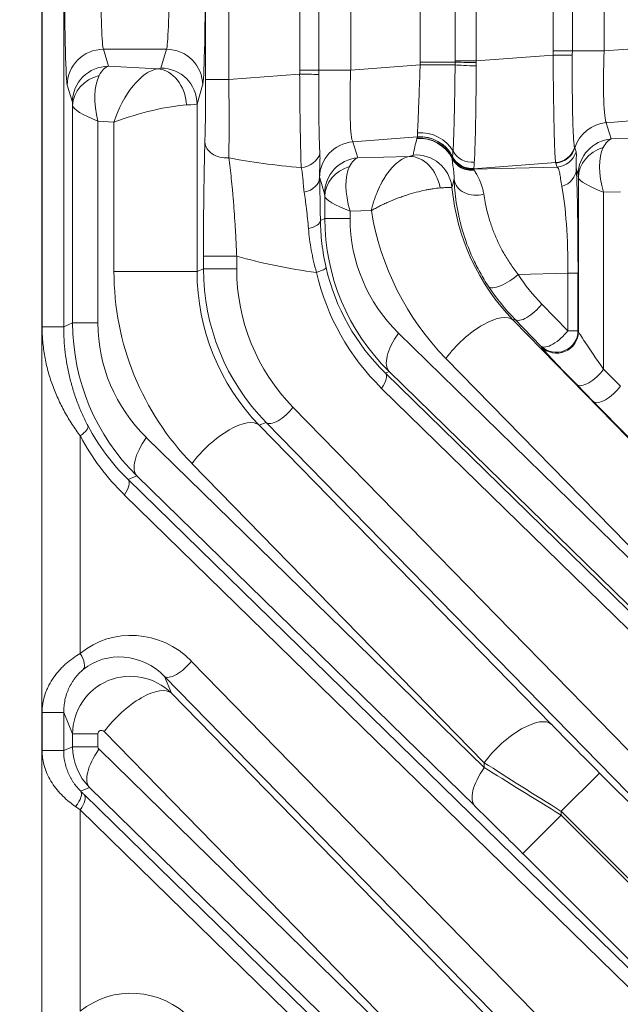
# Model space of a CAD drawing. Header units: millimetres. Extents: x 4 to 836, y 5 to 589.
# Tile 104 of 153: x 744.51 to 752.82, y 265.51 to 279.13. Entities that reach past the tile are written whole.
import ezdxf

# ---------------------------------------------------------------- set-up
doc = ezdxf.new("R2010")
doc.units = ezdxf.units.MM
doc.layers.add('1', color=7, linetype='Continuous', true_color=0xffffff)
doc.styles.add('ideas_simplex', font='simplex.shx')
doc.dimstyles.get("Standard").update_dxf_attribs({"dimtxt": 0.18, "dimasz": 0.18, "dimexe": 0.18, "dimexo": 0.0625, "dimgap": 0.09, "dimtad": 0, "dimtih": 1, "dimtoh": 1, "dimdec": 4, "dimzin": 0, "dimdsep": 46, "dimtxsty": 'Standard', "dimcen": 0.09, "dimadec": 0, "dimazin": 0, "dimtfac": 1, "dimtdec": 4, "dimtofl": 0, "dimtmove": 0, "dimatfit": 3, "dimfxl": 1, "dimtolj": 1, "dimtzin": 0, "dimarcsym": 0})

# ---------------------------------------------------------------- blocks, each defined once
blk = doc.blocks.new('_U3')
at = {"layer": '1', "color": 152, "lineweight": 13}
for p, q in [((707.442812, 308.75902), (787.573916, 308.75902)), ((726.830256, 256.097779), (787.573916, 256.097779))]:
    blk.add_line(p, q, dxfattribs=at)
at = {"layer": '1', "color": 27, "lineweight": 13}
blk.add_line((785.573916, 256.097779), (785.573916, 308.75902), dxfattribs=at)
at = {"layer": '1', "color": 87, "lineweight": 25}
for p, q in [((784.073916, 289.5309), (778.448916, 289.5309)), ((778.448916, 289.5309), (778.448916, 288.0309)), ((784.073916, 288.0309), (784.073916, 289.5309)), ((778.448916, 276.8259), (778.448916, 275.3259)), ((784.073916, 275.3259), (784.073916, 276.8259)), ((778.448916, 275.3259), (784.073916, 275.3259))]:
    blk.add_line(p, q, dxfattribs=at)
at = {"layer": '1', "color": 27, "lineweight": 18}
for points in [[(785.573916, 308.75902), (786.102897, 305.759022), (785.044935, 305.759018)], [(785.573916, 256.097779), (785.044935, 259.097777), (786.102897, 259.097781)]]:
    blk.add_solid(points, dxfattribs=at)
at = {"layer": '1', "color": 87, "linetype": 'Continuous', "lineweight": 25, "char_height": 3, "attachment_point": 7, "rotation": 90, "line_spacing_factor": 1.204819, "style": 'ideas_simplex'}
for s, insert in [('\\W1.2097;52,7', (776.607916, 276.7734)), ('\\W1.2097;2.07', (783.920416, 276.7734))]:
    blk.add_mtext(s, dxfattribs=dict(at, insert=insert))
blk = doc.blocks.new('_U7')
at = {"layer": '1', "color": 152, "lineweight": 13}
for p, q in [((727.832774, 357.09793), (811.109585, 357.09793)), ((708.853977, 241.643112), (811.109585, 241.643112))]:
    blk.add_line(p, q, dxfattribs=at)
at = {"layer": '1', "color": 27, "lineweight": 13}
blk.add_line((809.109585, 241.643112), (809.109585, 357.09793), dxfattribs=at)
at = {"layer": '1', "color": 87, "lineweight": 25}
for p, q in [((807.609585, 306.473021), (801.984585, 306.473021)), ((801.984585, 306.473021), (801.984585, 304.973021)), ((807.609585, 304.973021), (807.609585, 306.473021)), ((801.984585, 293.768021), (801.984585, 292.268021)), ((807.609585, 292.268021), (807.609585, 293.768021)), ((801.984585, 292.268021), (807.609585, 292.268021))]:
    blk.add_line(p, q, dxfattribs=at)
at = {"layer": '1', "color": 27, "lineweight": 18}
for points in [[(809.109585, 357.09793), (809.638566, 354.097932), (808.580604, 354.097928)], [(809.109585, 241.643112), (808.580604, 244.64311), (809.638566, 244.643114)]]:
    blk.add_solid(points, dxfattribs=at)
at = {"layer": '1', "color": 87, "linetype": 'Continuous', "lineweight": 25, "char_height": 3, "attachment_point": 7, "rotation": 90, "line_spacing_factor": 1.204819, "style": 'ideas_simplex'}
for s, insert in [('\\W1.1692;115,5', (800.143585, 292.230521)), ('\\W1.2097;4.55', (807.456085, 293.715521))]:
    blk.add_mtext(s, dxfattribs=dict(at, insert=insert))

msp = doc.modelspace()

# ---------------------------------------------------------------- linework, layer by layer
at = {"layer": '1', "color": 143, "linetype": 'Continuous', "lineweight": 13}
for p, q in [((744.815, 257.874), (744.815, 355.321)), ((744.819, 274.881), (744.819, 338.314)), ((745.118, 338.314), (745.118, 274.881)), ((747.081, 278.3), (747.081, 285.896)), ((747.402, 285.896), (747.402, 278.3)), ((748.383, 278.43), (748.383, 285.766)), ((748.647, 285.766), (748.647, 278.43)), ((749.088, 285.766), (749.088, 278.43)), ((750.049, 278.54), (750.049, 285.655)), ((750.533, 278.558), (750.533, 285.637)), ((750.824, 285.637), (750.824, 278.558)), ((751.889, 278.695), (751.889, 285.501)), ((752.154, 285.501), (752.154, 278.695)), ((752.594, 285.501), (752.594, 278.695)), ((745.667, 278.718), (745.738, 278.483)), ((746.541, 278.718), (745.667, 278.718)), ((746.463, 278.458), (746.541, 278.718)), ((750.824, 278.558), (751.889, 278.639)), ((751.889, 278.695), (752.154, 278.695)), ((752.594, 278.695), (752.154, 278.695)), ((752.594, 278.695), (753.543, 278.766)), ((749.088, 278.43), (750.049, 278.503)), ((750.049, 278.54), (750.533, 278.54)), ((750.533, 278.558), (750.824, 278.558)), ((745.738, 278.483), (746.414, 278.446)), ((747.402, 278.3), (748.382, 278.374)), ((748.383, 278.43), (748.647, 278.43)), ((748.647, 278.43), (749.088, 278.43)), ((747.402, 278.3), (747.081, 278.3)), ((745.238, 277.985), (745.168, 278.22)), ((747.04, 278.22), (746.963, 277.96)), ((746.963, 277.96), (746.963, 275.645)), ((745.242, 274.933), (745.242, 277.94)), ((745.592, 277.722), (745.592, 274.933)), ((745.813, 277.71), (745.592, 277.722)), ((745.813, 275.645), (745.813, 277.71)), ((753.503, 277.77), (752.624, 277.703)), ((752.624, 277.703), (752.693, 277.479)), ((750.01, 277.506), (749.118, 277.439)), ((749.118, 277.439), (749.185, 277.218)), ((752.693, 277.479), (753.371, 277.497)), ((752.188, 277.354), (752.205, 277.298)), ((749.185, 277.218), (749.897, 277.236)), ((751.924, 277.151), (750.789, 277.065)), ((751.943, 277.089), (751.926, 277.145)), ((750.787, 277.058), (751.943, 277.089)), ((752.234, 276.982), (752.209, 277.063)), ((748.726, 276.721), (748.659, 276.942)), ((752.237, 274.814), (752.237, 276.944)), ((752.818, 276.746), (752.587, 276.74)), ((752.587, 276.74), (752.587, 274.292)), ((748.73, 276.377), (748.73, 276.683)), ((749.374, 276.487), (749.08, 276.479)), ((749.08, 276.479), (749.08, 276.377)), ((748.669, 276.352), (748.73, 276.377)), ((748.73, 276.377), (749.08, 276.377)), ((747.051, 275.858), (747.511, 275.858)), ((747.051, 275.682), (747.051, 275.858)), ((747.511, 275.858), (747.511, 275.682)), ((746.963, 275.645), (745.813, 275.645)), ((746.963, 275.645), (747.051, 275.682)), ((747.511, 275.682), (747.051, 275.682)), ((752.092, 275.621), (751.404, 275.603)), ((752.092, 274.826), (752.092, 275.621)), ((752.092, 275.621), (752.232, 275.621)), ((752.232, 275.621), (752.232, 274.826)), ((751.732, 275.195), (752.092, 274.826)), ((751.36, 274.983), (751.335, 274.972)), ((751.335, 274.972), (755.305, 270.909)), ((751.72, 274.614), (751.36, 274.983)), ((744.819, 274.881), (745.118, 274.881)), ((745.118, 274.881), (745.242, 274.933)), ((745.242, 274.933), (745.592, 274.933)), ((752.092, 274.826), (752.232, 274.826)), ((752.232, 274.826), (752.237, 274.814)), ((749.749, 274.792), (755.45, 269.224)), ((751.725, 274.602), (751.72, 274.614)), ((755.45, 269.28), (750.405, 274.442)), ((752.587, 274.292), (752.818, 274.057)), ((749.619, 274.261), (749.568, 274.24)), ((749.568, 274.24), (758.204, 265.806)), ((755.319, 268.694), (749.619, 274.261)), ((758.152, 265.594), (749.516, 274.028)), ((752.446, 273.844), (752.215, 274.08)), ((748.289, 273.768), (758.152, 263.675)), ((747.917, 273.556), (747.823, 273.518)), ((747.823, 273.518), (751.865, 269.381)), ((757.78, 263.463), (747.917, 273.556)), ((745.348, 273.37), (745.348, 270.362)), ((746.261, 273.347), (750.935, 268.782)), ((750.935, 268.851), (746.893, 272.987)), ((746.131, 272.817), (746.009, 272.766)), ((750.805, 268.252), (746.131, 272.817)), ((746.009, 272.766), (758.204, 260.856)), ((758.152, 260.644), (745.957, 272.554)), ((746.883, 270.257), (755.08, 261.869)), ((754.708, 261.657), (746.511, 270.045)), ((746.511, 270.045), (746.608, 269.811)), ((746.608, 269.811), (751.865, 264.432)), ((744.819, 269.547), (745.118, 269.547)), ((744.819, 269.021), (744.819, 269.547)), ((745.242, 269.249), (745.118, 269.547)), ((745.118, 269.547), (745.118, 269.021)), ((745.242, 269.249), (745.592, 269.249)), ((745.242, 269.072), (745.242, 269.249)), ((745.592, 269.249), (745.592, 269.072)), ((750.935, 263.901), (745.678, 269.281)), ((744.819, 269.021), (745.118, 269.021)), ((745.118, 269.021), (745.242, 269.072)), ((745.242, 269.072), (745.592, 269.072)), ((745.607, 269.037), (750.935, 263.832)), ((750.935, 268.782), (750.935, 268.851)), ((752.531, 268.708), (752.001, 268.178)), ((752.531, 268.708), (757.788, 263.451)), ((745.476, 268.507), (745.354, 268.456)), ((750.805, 263.302), (745.476, 268.507)), ((753.535, 260.203), (745.348, 268.199)), ((745.348, 268.199), (745.348, 265.412)), ((752.001, 268.178), (752.001, 268.123)), ((758.083, 262.096), (752.001, 268.178)), ((751.471, 267.593), (752.001, 268.123)), ((752.001, 268.123), (758.083, 262.041)), ((758.212, 260.851), (751.471, 267.593))]:
    msp.add_line(p, q, dxfattribs=at)
at = {"layer": '1', "color": 143, "linetype": 'Continuous', "lineweight": 18}
msp.add_line((745.4, 268.411), (753.587, 260.415), dxfattribs=at)
at = {"layer": '1', "color": 143, "linetype": 'Continuous', "lineweight": 13}
for centre, major_axis, ratio, start_param, end_param in [((745.171, 279.714), (0, -1.5), 0.026186, 4.712389, 6.195919), ((745.671, 279.714), (0, -1), 0.039279, 4.712389, 6.195919), ((746.537, 279.714), (0, -1), 0.039279, 0.087266, 1.570796), ((747.037, 279.714), (0, -1.5), 0.026186, 0.087266, 1.570796), ((745.667, 278.22), (-0.479, -0.143), 0.995856, 4.422707, 5.991222), ((746.541, 278.22), (-0.479, 0.143), 0.995856, 3.433556, 5.002071), ((751.868, 278.639), (-0.3, 0.004), 0.000932, 3.454247, 4.642582), ((752.668, 278.706), (-0.038, -1.006), 0.073389, 4.726012, 6.204078), ((750.084, 278.503), (0.5, 0.001), 0.000077, 0.455917, 1.640609), ((750.803, 278.54), (-0.3, 0.002), 0.014605, 0.454447, 1.641843), ((750.802, 278.503), (-0.3, 0.006), 0.044184, 0.456381, 1.644893), ((745.738, 277.985), (0.479, 0.143), 0.995856, 1.281115, 2.84963), ((745.737, 277.736), (-0.025, -0.75), 0.344332, 3.237443, 3.751994), ((746.213, 277.71), (-0.306, -0.723), 0.478289, 3.414946, 4.911933), ((746.213, 278.459), (-0.25, 0), 0.087489, 2.505603, 3.115413), ((746.414, 277.948), (0.059, -0.497), 0.802499, 1.475989, 2.994994), ((746.463, 277.96), (0.479, -0.143), 0.995856, 0.291963, 1.860478), ((748.362, 278.374), (-0.3, 0.004), 0.000932, 3.454247, 4.642582), ((749.162, 278.441), (-0.038, -1.006), 0.073389, 4.726012, 6.204078), ((745.741, 277.94), (0.499, 0.022), 0.864178, 1.798159, 3.089547), ((745.991, 277.722), (-0.254, 0.751), 0.483887, 0.426364, 1.4088), ((747.05, 278.304), (0, 1.203), 0.026128, 3.902605, 4.709108), ((747.349, 278.304), (-0.023, 1.503), 0.034806, 3.902736, 4.709239), ((745.237, 277.736), (0, 0.25), 0.031404, 5.663725, 6.178276), ((746.213, 277.961), (-0.75, 0), 0.029163, 2.505603, 3.115413), ((745.991, 277.722), (-0.749, 0.229), 0.170757, 0.078247, 1.060683), ((746.213, 277.71), (-0.749, -0.207), 0.157833, 3.733955, 5.230942), ((752.665, 277.207), (-0.478, -0.146), 0.996014, 4.49794, 5.68434), ((750.06, 277.094), (0.499, -0.036), 0.938818, 0.547264, 1.733597), ((747.371, 277.433), (0.3, -0.008), 0.722159, 3.179445, 4.834687), ((749.158, 276.942), (0.478, 0.146), 0.996014, 1.356348, 2.843741), ((753.454, 277.605), (-2.573, -3.534), 0.711936, 5.221056, 5.279013), ((750.044, 276.988), (0.484, -0.124), 0.995743, 0.710839, 1.90235), ((750.045, 276.991), (0.482, -0.133), 0.995688, 0.731205, 1.92025), ((750.051, 277.01), (0.485, -0.123), 0.995093, 0.714697, 1.900657), ((750.051, 277.009), (0.481, -0.135), 0.995673, 0.739027, 1.924991), ((752.734, 276.982), (0.478, 0.146), 0.996014, 1.356348, 2.843741), ((752.733, 276.733), (-0.012, 0.75), 0.344743, 0.106674, 0.57782), ((749.991, 276.758), (0.49, -0.101), 0.995869, 0.303204, 1.855151), ((750.769, 277.435), (-0.299, 0.017), 0.935903, 0.533754, 1.720236), ((751.899, 277.449), (-0.268, -0.136), 0.995564, 1.18467, 2.373815), ((751.902, 277.443), (-0.287, -0.088), 0.996014, 1.356348, 2.542747), ((751.919, 277.387), (-0.287, -0.088), 0.996014, 1.356348, 2.542747), ((752.737, 276.944), (0.499, 0.024), 0.878584, 1.845316, 3.086754), ((752.987, 276.74), (-0.292, 0.731), 0.480074, 0.398667, 1.381103), ((751.271, 278.6), (-5.474, -0.489), 0.272631, 0.761648, 0.99519), ((748.374, 277.34), (-0.299, -0.018), 0.865443, 1.618775, 2.80586), ((749.226, 276.721), (0.478, 0.146), 0.996014, 1.356348, 2.843741), ((749.225, 276.472), (-0.012, 0.75), 0.344743, 0.106674, 0.57782), ((749.938, 276.74), (0.095, -0.491), 0.78085, 1.54186, 3.001624), ((750.761, 277.34), (0.3, 0.007), 0.98984, 3.578323, 4.803505), ((750.761, 277.346), (0.3, -0.013), 0.991805, 3.647782, 4.860853), ((750.763, 277.356), (0.288, -0.085), 0.995635, 3.891813, 5.078213), ((750.765, 277.367), (0.298, -0.033), 0.992902, 3.718241, 4.90519), ((750.765, 277.366), (0.298, -0.037), 0.993647, 3.731323, 4.918266), ((750.764, 277.363), (-0.288, 0.083), 0.995657, 0.743635, 1.930035), ((749.229, 276.683), (0.499, 0.024), 0.878584, 1.845316, 3.086754), ((749.479, 276.479), (-0.292, 0.731), 0.480074, 0.398667, 1.381103), ((751.909, 277.063), (-0.3, -0.013), 0.858349, 1.869708, 3.09055), ((752.176, 275.595), (-0.001, -1.801), 0.031454, 1.585671, 2.524386), ((748.358, 276.945), (-0.3, -0.008), 0.714578, 1.843542, 3.104165), ((748.662, 278.441), (0, -1.504), 0.026223, 6.177312, 6.197691), ((753.495, 277.109), (-2.322, -3.107), 0.675351, 5.232963, 5.26677), ((750.819, 276.943), (0.3, 0.008), 0.813973, 3.187775, 5.062913), ((752.233, 276.733), (0, -0.25), 0.031454, 2.568107, 3.039253), ((752.987, 276.74), (-0.749, 0.213), 0.16115, 0.071877, 1.054313), ((753.415, 277.076), (-0.564, 2.949), 0.978608, 1.475754, 2.162892), ((751.876, 275.595), (-0.01, -1.501), 0.144199, 1.589559, 2.528275), ((748.725, 276.472), (0, -0.25), 0.031454, 2.568107, 3.039253), ((749.479, 276.479), (-0.749, 0.213), 0.16115, 0.071877, 1.054313), ((753.015, 277.076), (-0.71, 3.685), 0.98281, 1.54144, 2.162404), ((748.369, 276.352), (-0.3, -0.004), 0.431916, 2.030565, 3.112565), ((751.768, 276.394), (-2.979, -0.605), 0.986374, 6.085419, 6.870533), ((751.368, 276.394), (-2.243, -0.46), 0.981792, 6.084484, 6.869598), ((750.472, 278.6), (-5.359, -0.61), 0.555322, 0.923637, 1.154563), ((749.504, 275.621), (-0.71, 3.685), 0.98281, 1.377289, 2.162404), ((749.903, 275.621), (-0.564, 2.949), 0.978608, 1.377778, 2.162892), ((750.008, 275.665), (-0.57, 2.947), 0.984491, 1.376954, 2.162069), ((750.168, 275.665), (-0.511, 2.653), 0.98281, 1.377289, 2.162404), ((748.455, 275.632), (0.292, 0.067), 0.139135, 5.25878, 6.254992), ((751.73, 276.378), (-2.996, -0.616), 0.97997, 0.022016, 0.586215), ((751.89, 276.378), (-3.29, -0.675), 0.981792, 0.022214, 0.586413), ((751.244, 275.603), (0.251, 0.165), 0.326637, 3.170991, 5.174313), ((753.611, 277.091), (-0.511, 2.653), 0.98281, 1.967326, 2.162404), ((753.452, 277.091), (-0.57, 2.947), 0.984491, 1.966991, 2.162069), ((751.572, 275.195), (0.215, 0.21), 0.402972, 3.170199, 5.103517), ((750.805, 274.442), (-0.536, -0.524), 0.402972, 3.170199, 5.103517), ((748.28, 274.949), (-2.979, -0.605), 0.986374, 6.085419, 6.870533), ((747.88, 274.949), (-2.243, -0.46), 0.981792, 6.084484, 6.869598), ((751.932, 274.826), (-0.277, -0.115), 0.997667, 0.393526, 2.748067), ((751.932, 274.826), (-0.215, -0.21), 0.402972, 0.028606, 1.961924), ((750.149, 274.792), (0.524, 0.537), 0.410893, 1.952429, 3.112876), ((751.937, 274.814), (-0.277, -0.115), 0.997667, 0.393526, 2.748067), ((752.987, 273.766), (-0.75, 1.051), 0.017505, 0.050704, 1.03314), ((752.775, 273.553), (-1.05, 1.051), 0.01851, 0.0447, 1.027137), ((752.427, 274.292), (-0.215, -0.21), 0.402972, 0.028606, 1.961924), ((749.356, 274.028), (0.21, 0.215), 0.410893, 5.094022, 6.254469), ((752.658, 274.057), (-0.215, -0.21), 0.402972, 0.028606, 1.961924), ((748.129, 273.768), (0.215, 0.21), 0.402972, 3.170199, 5.103517), ((753.005, 273.318), (-1.05, 1.051), 0.01851, 1.027137, 2.180688), ((745.188, 273.37), (-0.265, -0.14), 0.281662, 2.061936, 3.112164), ((748.171, 274.904), (-2.996, -0.616), 0.97997, 0.277347, 0.586215), ((747.293, 272.987), (-0.536, -0.524), 0.402972, 3.170199, 5.103517), ((748.331, 274.904), (-3.29, -0.675), 0.981792, 0.277545, 0.586413), ((746.661, 273.347), (0.524, 0.537), 0.410893, 1.952429, 3.112876), ((745.797, 272.554), (-0.21, -0.215), 0.410893, 1.952429, 3.112876), ((746.094, 269.509), (-0.922, 0.663), 0.956601, 4.531368, 6.04417), ((745.188, 270.362), (-0.193, 0.23), 0.434741, 3.213233, 4.362835), ((745.934, 269.509), (-0.674, 0.495), 0.940695, 4.534045, 6.046848), ((746.724, 270.257), (0.215, 0.21), 0.402972, 3.170199, 5.103517), ((746.042, 269.247), (-0.784, 0.164), 0.997285, 4.133421, 6.487962), ((746.078, 269.281), (-0.536, -0.524), 0.402972, 3.170199, 5.103517), ((751.335, 268.851), (-0.536, -0.524), 0.402972, 3.170199, 5.103517), ((752.531, 268.754), (-1.25, 1.251), 0.01851, 1.027137, 1.589317), ((745.642, 269.247), (-0.0419, 0.0301), 0.956601, 4.531368, 6.88591), ((746.042, 269.072), (-0.795, -0.091), 0.999179, 6.169152, 6.954266), ((746.006, 269.037), (-0.524, -0.537), 0.410893, 5.094022, 6.254469), ((745.642, 269.072), (-0.0499, -0.0102), 0.981792, 6.084484, 6.869598), ((752.001, 268.224), (-2, 1.25), 0.016642, 1.019021, 1.581201), ((751.335, 268.782), (0.524, 0.537), 0.410893, 1.952429, 3.112876), ((752.001, 268.077), (-2, 1.25), 0.016642, 4.722794, 5.284974), ((745.142, 268.244), (0.21, 0.214), 0.353168, 5.045722, 6.255202), ((745.027, 268.806), (-0.7, 0.7), 0.01851, 2.075625, 2.151497), ((745.188, 268.199), (0.21, 0.215), 0.410893, 5.094022, 6.254469), ((744.815, 268.594), (-1, 0.7), 0.017395, 2.069287, 2.145159), ((751.471, 267.546), (-1.25, 1.251), 0.01851, 4.730909, 5.29309), ((746.094, 264.559), (-0.922, 0.663), 0.956601, 4.531368, 6.04417)]:
    msp.add_ellipse(centre, major_axis=major_axis, ratio=ratio, start_param=start_param, end_param=end_param, dxfattribs=at)
for points in [[(751.889, 278.639), (751.889, 278.657), (751.889, 278.676), (751.889, 278.695)], [(752.154, 278.695), (752.154, 278.675), (752.154, 278.655), (752.153, 278.635)], [(750.049, 278.503), (750.049, 278.515), (750.049, 278.528), (750.049, 278.54)], [(750.533, 278.54), (750.533, 278.546), (750.533, 278.552), (750.533, 278.558)], [(750.533, 278.503), (750.533, 278.515), (750.533, 278.528), (750.533, 278.54)], [(750.824, 278.558), (750.824, 278.551), (750.824, 278.543), (750.824, 278.536)], [(750.824, 278.536), (750.824, 278.52), (750.824, 278.505), (750.824, 278.49)], [(748.382, 278.374), (748.383, 278.393), (748.383, 278.411), (748.383, 278.43)], [(748.647, 278.43), (748.647, 278.41), (748.647, 278.39), (748.647, 278.37)], [(750.01, 277.506), (750.01, 277.51), (750.011, 277.524), (750.012, 277.548), (750.012, 277.562)], [(750.004, 277.484), (750.004, 277.485), (750.005, 277.487), (750.005, 277.488)], [(750.005, 277.488), (750.006, 277.494), (750.008, 277.5), (750.01, 277.506)], [(750.01, 277.506), (750.01, 277.506), (750.01, 277.506), (750.01, 277.506)], [(750.497, 277.233), (750.498, 277.239), (750.5, 277.257), (750.502, 277.288), (750.503, 277.307)], [(752.186, 277.361), (752.186, 277.359), (752.187, 277.356), (752.188, 277.354)], [(750.492, 277.208), (750.492, 277.21), (750.492, 277.211), (750.493, 277.213)], [(750.493, 277.213), (750.493, 277.216), (750.494, 277.22), (750.495, 277.223)], [(750.495, 277.223), (750.495, 277.225), (750.496, 277.227), (750.497, 277.23)], [(750.497, 277.232), (750.497, 277.232), (750.497, 277.233), (750.497, 277.233)], [(750.497, 277.23), (750.497, 277.23), (750.497, 277.231), (750.497, 277.232)], [(751.926, 277.145), (751.925, 277.147), (751.925, 277.149), (751.924, 277.151)], [(750.789, 277.065), (750.788, 277.063), (750.787, 277.061), (750.787, 277.058)], [(750.787, 277.058), (750.788, 277.056), (750.79, 277.053), (750.793, 277.05)], [(750.79, 277.069), (750.79, 277.067), (750.789, 277.066), (750.789, 277.065)], [(750.793, 277.05), (750.794, 277.048), (750.794, 277.047), (750.795, 277.045)]]:
    msp.add_open_spline(points, degree=3, dxfattribs=at)
for points, knots in [([(751.924, 277.151), (751.923, 277.153), (751.923, 277.155), (751.922, 277.162), (751.921, 277.165), (751.92, 277.178), (751.919, 277.188), (751.916, 277.225), (751.914, 277.257), (751.912, 277.308), (751.911, 277.319), (751.91, 277.342), (751.909, 277.377), (751.907, 277.441), (751.905, 277.5), (751.903, 277.562), (751.902, 277.594), (751.9, 277.697), (751.899, 277.771), (751.896, 277.888), (751.896, 277.928), (751.895, 277.99), (751.895, 278.011), (751.894, 278.053), (751.894, 278.075), (751.892, 278.183), (751.891, 278.271), (751.89, 278.407), (751.89, 278.453), (751.889, 278.522), (751.889, 278.546), (751.889, 278.592), (751.889, 278.616), (751.889, 278.639)], [0, 0, 0, 0, 0.03125, 0.03125, 0.0625, 0.0625, 0.125, 0.125, 0.25, 0.25, 0.28125, 0.28125, 0.3125, 0.375, 0.4375, 0.4375, 0.5, 0.5, 0.625, 0.625, 0.6875, 0.6875, 0.71875, 0.71875, 0.75, 0.75, 0.875, 0.875, 0.9375, 0.9375, 0.96875, 0.96875, 1, 1, 1, 1]), ([(752.153, 278.635), (752.153, 278.615), (752.153, 278.595), (752.153, 278.556), (752.153, 278.536), (752.153, 278.477), (752.152, 278.438), (752.152, 278.323), (752.153, 278.248), (752.153, 278.156), (752.153, 278.138), (752.154, 278.102), (752.154, 278.049), (752.155, 277.997), (752.156, 277.898), (752.158, 277.835), (752.161, 277.719), (752.162, 277.666), (752.165, 277.595), (752.166, 277.573), (752.168, 277.541), (752.168, 277.531), (752.169, 277.512), (752.17, 277.503), (752.173, 277.458), (752.175, 277.43), (752.179, 277.396), (752.18, 277.387), (752.182, 277.375), (752.183, 277.372), (752.184, 277.366), (752.185, 277.363), (752.186, 277.361)], [0, 0, 0, 0, 0.03125, 0.03125, 0.0625, 0.0625, 0.125, 0.125, 0.25, 0.25, 0.28125, 0.28125, 0.3125, 0.375, 0.375, 0.5, 0.5, 0.625, 0.625, 0.6875, 0.6875, 0.71875, 0.71875, 0.75, 0.75, 0.875, 0.875, 0.9375, 0.9375, 0.96875, 0.96875, 1, 1, 1, 1]), ([(750.012, 277.562), (750.013, 277.58), (750.014, 277.601), (750.016, 277.638), (750.017, 277.651), (750.018, 277.679), (750.019, 277.694), (750.021, 277.741), (750.022, 277.775), (750.024, 277.83), (750.025, 277.849), (750.026, 277.889), (750.027, 277.909), (750.03, 277.972), (750.031, 278.015), (750.034, 278.084), (750.035, 278.107), (750.037, 278.154), (750.037, 278.178), (750.04, 278.251), (750.044, 278.35), (750.047, 278.451), (750.049, 278.503)], [0, 0, 0, 0, 0.125, 0.125, 0.1875, 0.1875, 0.25, 0.25, 0.375, 0.375, 0.4375, 0.4375, 0.5, 0.5, 0.625, 0.625, 0.6875, 0.6875, 0.75, 0.75, 0.875, 1, 1, 1, 1]), ([(750.503, 277.307), (750.505, 277.33), (750.508, 277.384), (750.511, 277.455), (750.513, 277.514), (750.513, 277.535), (750.515, 277.578), (750.516, 277.601), (750.518, 277.671), (750.519, 277.72), (750.521, 277.8), (750.522, 277.827), (750.523, 277.883), (750.524, 277.911), (750.525, 277.998), (750.527, 278.058), (750.528, 278.15), (750.529, 278.181), (750.53, 278.244), (750.53, 278.276), (750.531, 278.373), (750.532, 278.438), (750.533, 278.503)], [0, 0, 0, 0, 0.125, 0.25, 0.25, 0.3125, 0.3125, 0.375, 0.375, 0.5, 0.5, 0.5625, 0.5625, 0.625, 0.625, 0.75, 0.75, 0.8125, 0.8125, 0.875, 0.875, 1, 1, 1, 1]), ([(748.404, 277.082), (748.402, 277.115), (748.401, 277.152), (748.399, 277.211), (748.399, 277.232), (748.397, 277.275), (748.397, 277.298), (748.395, 277.366), (748.394, 277.415), (748.392, 277.492), (748.392, 277.531), (748.391, 277.573), (748.39, 277.6), (748.39, 277.614), (748.389, 277.685), (748.387, 277.802), (748.386, 277.924), (748.385, 278.003), (748.385, 278.019), (748.385, 278.05), (748.384, 278.066), (748.384, 278.114), (748.384, 278.147), (748.383, 278.244), (748.383, 278.309), (748.382, 278.374)], [0, 0, 0, 0, 0.125, 0.125, 0.1875, 0.1875, 0.25, 0.25, 0.375, 0.375, 0.4375, 0.46875, 0.46875, 0.5, 0.5, 0.625, 0.75, 0.75, 0.78125, 0.78125, 0.8125, 0.8125, 0.875, 0.875, 1, 1, 1, 1]), ([(748.647, 278.37), (748.647, 278.315), (748.646, 278.26), (748.646, 278.177), (748.646, 278.15), (748.646, 278.096), (748.646, 278.069), (748.646, 277.989), (748.647, 277.885), (748.648, 277.786), (748.649, 277.714), (748.649, 277.69), (748.65, 277.644), (748.65, 277.622), (748.652, 277.557), (748.653, 277.515), (748.654, 277.457), (748.655, 277.438), (748.656, 277.401), (748.657, 277.383), (748.659, 277.332), (748.66, 277.3), (748.661, 277.272)], [0, 0, 0, 0, 0.125, 0.125, 0.1875, 0.1875, 0.25, 0.25, 0.375, 0.5, 0.5, 0.5625, 0.5625, 0.625, 0.625, 0.75, 0.75, 0.8125, 0.8125, 0.875, 0.875, 1, 1, 1, 1]), ([(750.824, 278.49), (750.824, 278.416), (750.824, 278.344), (750.823, 278.202), (750.822, 278.132), (750.821, 278.046), (750.821, 278.029), (750.821, 277.995), (750.821, 277.978), (750.82, 277.928), (750.82, 277.895), (750.818, 277.798), (750.817, 277.737), (750.815, 277.649), (750.815, 277.62), (750.814, 277.578), (750.814, 277.564), (750.813, 277.537), (750.812, 277.524), (750.811, 277.458), (750.809, 277.41), (750.806, 277.322), (750.805, 277.283), (750.801, 277.211), (750.8, 277.181), (750.798, 277.155)], [0, 0, 0, 0, 0.125, 0.125, 0.25, 0.25, 0.28125, 0.28125, 0.3125, 0.3125, 0.375, 0.375, 0.5, 0.5, 0.5625, 0.5625, 0.59375, 0.59375, 0.625, 0.625, 0.75, 0.75, 0.875, 0.875, 1, 1, 1, 1]), ([(752.205, 277.298), (752.207, 277.291), (752.209, 277.281), (752.21, 277.254), (752.209, 277.238), (752.208, 277.199), (752.207, 277.177), (752.207, 277.124), (752.207, 277.095), (752.209, 277.063)], [0, 0, 0, 0, 0.25, 0.25, 0.5, 0.5, 0.75, 0.75, 1, 1, 1, 1]), ([(747.402, 277.217), (747.414, 277.127), (747.426, 277.032), (747.442, 276.88), (747.447, 276.828), (747.455, 276.747), (747.457, 276.72), (747.462, 276.664), (747.465, 276.636), (747.472, 276.55), (747.476, 276.492), (747.484, 276.372), (747.488, 276.311), (747.494, 276.216), (747.496, 276.184), (747.499, 276.12), (747.501, 276.088), (747.506, 275.99), (747.509, 275.924), (747.511, 275.858)], [0, 0, 0, 0, 0.25, 0.25, 0.375, 0.375, 0.4375, 0.4375, 0.5, 0.5, 0.625, 0.625, 0.75, 0.75, 0.8125, 0.8125, 0.875, 0.875, 1, 1, 1, 1]), ([(748.661, 277.272), (748.663, 277.245), (748.664, 277.217), (748.663, 277.164), (748.663, 277.137), (748.66, 277.084), (748.659, 277.057), (748.657, 277.002), (748.657, 276.974), (748.658, 276.945)], [0, 0, 0, 0, 0.25, 0.25, 0.5, 0.5, 0.75, 0.75, 1, 1, 1, 1]), ([(749.897, 277.236), (749.871, 277.231), (749.845, 277.221), (749.805, 277.2), (749.791, 277.193), (749.764, 277.175), (749.751, 277.165), (749.711, 277.132), (749.684, 277.107), (749.633, 277.049), (749.608, 277.018), (749.573, 276.967), (749.561, 276.949), (749.539, 276.913), (749.528, 276.894), (749.496, 276.835), (749.476, 276.794), (749.45, 276.731), (749.441, 276.71), (749.425, 276.666), (749.417, 276.644), (749.403, 276.6), (749.397, 276.577), (749.388, 276.543), (749.385, 276.532), (749.379, 276.509), (749.377, 276.498), (749.374, 276.487)], [0, 0, 0, 0, 0.125, 0.125, 0.1875, 0.1875, 0.25, 0.25, 0.375, 0.375, 0.5, 0.5, 0.5625, 0.5625, 0.625, 0.625, 0.75, 0.75, 0.8125, 0.8125, 0.875, 0.875, 0.9375, 0.9375, 0.96875, 0.96875, 1, 1, 1, 1]), ([(749.897, 277.236), (749.905, 277.238), (749.913, 277.24), (749.926, 277.243), (749.932, 277.244), (749.945, 277.249), (749.95, 277.252), (749.95, 277.254)], [0, 0, 0, 0, 0.25, 0.25, 0.5, 0.5, 1, 1, 1, 1]), ([(750.52, 276.924), (750.519, 276.943), (750.519, 276.962), (750.516, 276.996), (750.515, 277.012), (750.51, 277.056), (750.506, 277.083), (750.501, 277.117), (750.5, 277.128), (750.497, 277.148), (750.495, 277.157), (750.493, 277.183), (750.492, 277.197), (750.492, 277.208)], [0, 0, 0, 0, 0.125, 0.125, 0.25, 0.25, 0.5, 0.5, 0.625, 0.625, 0.75, 0.75, 1, 1, 1, 1]), ([(750.798, 277.155), (750.796, 277.134), (750.795, 277.116), (750.793, 277.088), (750.791, 277.077), (750.79, 277.07)], [0, 0, 0, 0, 0.5, 0.5, 1, 1, 1, 1]), ([(748.444, 276.741), (748.439, 276.773), (748.436, 276.806), (748.431, 276.867), (748.429, 276.897), (748.425, 276.955), (748.423, 276.982), (748.415, 277.034), (748.41, 277.059), (748.404, 277.082)], [0, 0, 0, 0, 0.25, 0.25, 0.5, 0.5, 0.75, 0.75, 1, 1, 1, 1]), ([(750.79, 277.07), (750.79, 277.07), (750.79, 277.069), (750.79, 277.069), (750.79, 277.069), (750.79, 277.069)], [0, 0, 0, 0, 0.477413, 0.477413, 1, 1, 1, 1]), ([(750.795, 277.045), (750.803, 277.034), (750.812, 277.019), (750.829, 276.991), (750.835, 276.98), (750.847, 276.957), (750.853, 276.945), (750.873, 276.905), (750.886, 276.874), (750.904, 276.821), (750.91, 276.802), (750.92, 276.762), (750.924, 276.74), (750.928, 276.717)], [0, 0, 0, 0, 0.25, 0.25, 0.375, 0.375, 0.5, 0.5, 0.75, 0.75, 0.875, 0.875, 1, 1, 1, 1]), ([(752.008, 276.821), (752.001, 276.859), (751.996, 276.894), (751.989, 276.94), (751.987, 276.955), (751.983, 276.981), (751.982, 276.993), (751.976, 277.027), (751.971, 277.045), (751.959, 277.073), (751.952, 277.083), (751.943, 277.089)], [0, 0, 0, 0, 0.25, 0.25, 0.375, 0.375, 0.5, 0.5, 0.75, 0.75, 1, 1, 1, 1]), ([(750.995, 275.436), (750.953, 275.5), (750.914, 275.565), (750.86, 275.663), (750.842, 275.696), (750.809, 275.762), (750.793, 275.795), (750.718, 275.959), (750.67, 276.091), (750.622, 276.254), (750.613, 276.286), (750.601, 276.334), (750.597, 276.35), (750.59, 276.382), (750.572, 276.461), (750.558, 276.538), (750.531, 276.715), (750.523, 276.825), (750.52, 276.924)], [0, 0, 0, 0, 0.125, 0.125, 0.1875, 0.1875, 0.25, 0.25, 0.5, 0.5, 0.5625, 0.5625, 0.59375, 0.59375, 0.625, 0.75, 0.75, 1, 1, 1, 1]), ([(748.504, 276.238), (748.496, 276.333), (748.487, 276.423), (748.474, 276.528), (748.472, 276.548), (748.466, 276.589), (748.464, 276.609), (748.456, 276.667), (748.45, 276.705), (748.444, 276.741)], [0, 0, 0, 0, 0.5, 0.5, 0.625, 0.625, 0.75, 0.75, 1, 1, 1, 1]), ([(750.323, 276.8), (750.294, 276.798), (750.262, 276.794), (750.21, 276.787), (750.193, 276.784), (750.155, 276.777), (750.136, 276.773), (750.077, 276.761), (750.037, 276.751), (749.952, 276.729), (749.909, 276.716), (749.844, 276.695), (749.823, 276.688), (749.779, 276.673), (749.757, 276.665), (749.692, 276.641), (749.649, 276.624), (749.587, 276.596), (749.567, 276.587), (749.526, 276.568), (749.506, 276.558), (749.467, 276.538), (749.448, 276.528), (749.42, 276.513), (749.41, 276.508), (749.392, 276.497), (749.383, 276.492), (749.374, 276.487)], [0, 0, 0, 0, 0.125, 0.125, 0.1875, 0.1875, 0.25, 0.25, 0.375, 0.375, 0.5, 0.5, 0.5625, 0.5625, 0.625, 0.625, 0.75, 0.75, 0.8125, 0.8125, 0.875, 0.875, 0.9375, 0.9375, 0.96875, 0.96875, 1, 1, 1, 1]), ([(750.488, 276.806), (750.487, 276.807), (750.478, 276.808), (750.457, 276.807), (750.436, 276.807), (750.428, 276.806), (750.411, 276.805), (750.402, 276.805), (750.372, 276.803), (750.349, 276.802), (750.323, 276.8)], [0, 0, 0, 0, 0.25, 0.5, 0.5, 0.625, 0.625, 0.75, 0.75, 1, 1, 1, 1]), ([(750.928, 276.717), (750.939, 276.644), (750.954, 276.563), (750.987, 276.432), (751, 276.386), (751.022, 276.315), (751.03, 276.291), (751.047, 276.243), (751.056, 276.219), (751.104, 276.097), (751.15, 275.997), (751.22, 275.873), (751.235, 275.848), (751.266, 275.798), (751.282, 275.773), (751.331, 275.699), (751.366, 275.651), (751.404, 275.603)], [0, 0, 0, 0, 0.25, 0.25, 0.375, 0.375, 0.4375, 0.4375, 0.5, 0.5, 0.75, 0.75, 0.8125, 0.8125, 0.875, 0.875, 1, 1, 1, 1]), ([(748.615, 275.632), (748.585, 275.736), (748.561, 275.839), (748.525, 276.041), (748.512, 276.14), (748.504, 276.238)], [0, 0, 0, 0, 0.5, 0.5, 1, 1, 1, 1]), ([(745.348, 273.37), (745.309, 273.422), (745.272, 273.475), (745.199, 273.586), (745.165, 273.644), (745.115, 273.733), (745.1, 273.763), (745.069, 273.824), (745.054, 273.855), (745.011, 273.948), (744.986, 274.012), (744.939, 274.139), (744.898, 274.269), (744.868, 274.403), (744.85, 274.504), (744.845, 274.538), (744.836, 274.607), (744.832, 274.641), (744.823, 274.744), (744.819, 274.812), (744.819, 274.881)], [0, 0, 0, 0, 0.125, 0.125, 0.25, 0.25, 0.3125, 0.3125, 0.375, 0.375, 0.5, 0.5, 0.625, 0.75, 0.75, 0.8125, 0.8125, 0.875, 0.875, 1, 1, 1, 1]), ([(745.118, 274.881), (745.118, 274.761), (745.125, 274.641), (745.147, 274.464), (745.156, 274.405), (745.177, 274.288), (745.189, 274.23), (745.218, 274.114), (745.233, 274.057), (745.26, 273.971), (745.269, 273.942), (745.289, 273.885), (745.299, 273.857), (745.331, 273.773), (745.354, 273.718), (745.402, 273.611), (745.428, 273.558), (745.455, 273.507)], [0, 0, 0, 0, 0.25, 0.25, 0.375, 0.375, 0.5, 0.5, 0.625, 0.625, 0.6875, 0.6875, 0.75, 0.75, 0.875, 0.875, 1, 1, 1, 1]), ([(744.819, 269.547), (744.819, 269.569), (744.82, 269.591), (744.824, 269.635), (744.827, 269.656), (744.838, 269.72), (744.848, 269.762), (744.869, 269.823), (744.877, 269.843), (744.894, 269.883), (744.904, 269.903), (744.934, 269.961), (744.956, 269.998), (745.006, 270.068), (745.033, 270.101), (745.076, 270.148), (745.091, 270.164), (745.121, 270.193), (745.137, 270.208), (745.184, 270.249), (745.217, 270.274), (745.282, 270.321), (745.315, 270.342), (745.348, 270.362)], [0, 0, 0, 0, 0.0625, 0.0625, 0.125, 0.125, 0.25, 0.25, 0.3125, 0.3125, 0.375, 0.375, 0.5, 0.5, 0.625, 0.625, 0.6875, 0.6875, 0.75, 0.75, 0.875, 0.875, 1, 1, 1, 1]), ([(745.388, 270.139), (745.369, 270.123), (745.35, 270.106), (745.323, 270.078), (745.314, 270.068), (745.296, 270.048), (745.287, 270.037), (745.27, 270.015), (745.262, 270.003), (745.246, 269.98), (745.238, 269.968), (745.216, 269.932), (745.203, 269.907), (745.185, 269.868), (745.179, 269.855), (745.169, 269.828), (745.164, 269.815), (745.15, 269.774), (745.142, 269.746), (745.13, 269.69), (745.126, 269.662), (745.12, 269.605), (745.118, 269.576), (745.118, 269.547)], [0, 0, 0, 0, 0.125, 0.125, 0.1875, 0.1875, 0.25, 0.25, 0.3125, 0.3125, 0.375, 0.375, 0.5, 0.5, 0.5625, 0.5625, 0.625, 0.625, 0.75, 0.75, 0.875, 0.875, 1, 1, 1, 1]), ([(745.283, 268.244), (745.252, 268.265), (745.222, 268.287), (745.163, 268.335), (745.134, 268.361), (745.051, 268.443), (745.001, 268.503), (744.936, 268.604), (744.917, 268.639), (744.882, 268.711), (744.868, 268.748), (744.844, 268.823), (744.835, 268.862), (744.826, 268.921), (744.823, 268.941), (744.82, 268.981), (744.819, 269.001), (744.819, 269.021)], [0, 0, 0, 0, 0.125, 0.125, 0.25, 0.25, 0.5, 0.5, 0.625, 0.625, 0.75, 0.75, 0.875, 0.875, 0.9375, 0.9375, 1, 1, 1, 1]), ([(745.118, 269.021), (745.118, 268.967), (745.123, 268.914), (745.139, 268.836), (745.146, 268.811), (745.158, 268.772), (745.162, 268.76), (745.171, 268.735), (745.176, 268.722), (745.191, 268.685), (745.203, 268.662), (745.222, 268.627), (745.229, 268.616), (745.243, 268.593), (745.25, 268.582), (745.265, 268.561), (745.272, 268.55), (745.288, 268.53), (745.296, 268.52), (745.321, 268.491), (745.337, 268.473), (745.354, 268.456)], [0, 0, 0, 0, 0.25, 0.25, 0.375, 0.375, 0.4375, 0.4375, 0.5, 0.5, 0.625, 0.625, 0.6875, 0.6875, 0.75, 0.75, 0.8125, 0.8125, 0.875, 0.875, 1, 1, 1, 1])]:
    msp.add_open_spline(points, degree=3, knots=knots, dxfattribs=at)
at = {"layer": '1', "color": 143, "linetype": 'Continuous', "lineweight": 18}
for points, knots in [([(747.051, 275.858), (747.051, 275.934), (747.051, 276.009), (747.052, 276.12), (747.052, 276.158), (747.052, 276.213), (747.052, 276.231), (747.053, 276.268), (747.053, 276.286), (747.053, 276.377), (747.054, 276.448), (747.055, 276.587), (747.056, 276.655), (747.058, 276.755), (747.058, 276.788), (747.059, 276.853), (747.06, 276.885), (747.061, 276.98), (747.062, 277.041), (747.066, 277.218), (747.068, 277.329), (747.071, 277.433)], [0, 0, 0, 0, 0.125, 0.125, 0.1875, 0.1875, 0.21875, 0.21875, 0.25, 0.25, 0.375, 0.375, 0.5, 0.5, 0.5625, 0.5625, 0.625, 0.625, 0.75, 0.75, 1, 1, 1, 1]), ([(748.658, 276.945), (748.659, 276.902), (748.66, 276.858), (748.662, 276.789), (748.662, 276.765), (748.663, 276.717), (748.664, 276.693), (748.666, 276.569), (748.668, 276.464), (748.669, 276.352)], [0, 0, 0, 0, 0.25, 0.25, 0.375, 0.375, 0.5, 0.5, 1, 1, 1, 1]), ([(748.669, 276.352), (748.671, 276.248), (748.677, 276.141), (748.703, 275.922), (748.722, 275.811), (748.748, 275.697)], [0, 0, 0, 0, 0.5, 0.5, 1, 1, 1, 1])]:
    msp.add_open_spline(points, degree=3, knots=knots, dxfattribs=at)

# ---------------------------------------------------------------- dimensions: what is measured, and where the dimension line sits
at = {"layer": '1', "color": 87, "linetype": 'Continuous', "lineweight": 25}
for base, p1, p2, text, picture, middle in [((809.11, 241.643), (724.726, 357.098), (706.354, 241.643), '<>\\P[\\C87;\\H3.00;\\Fsimplex.shx;4.55\\Fsimplex.shx;\\H3.00;\\C87; ]', '_U7', (809.11, 299.371)), ((785.574, 308.759), (724.33, 256.098), (704.943, 308.759), '<>\\P[\\C87;\\H3.00;\\Fsimplex.shx;2.07\\Fsimplex.shx;\\H3.00;\\C87; ]', '_U3', (785.574, 282.428))]:
    dim = msp.add_linear_dim(base=base, p1=p1, p2=p2, angle=90, text=text, dimstyle='Standard', override={"dimtxt": 3, "dimasz": 3, "dimexe": 2, "dimexo": 2.5, "dimgap": 1.5, "dimtad": 1, "dimtih": 0, "dimtoh": 0, "dimdec": 1, "dimlfac": 1, "dimzin": 8, "dimdsep": 44, "dimlunit": 2, "dimtxsty": 'ideas_simplex', "dimsah": 1, "dimse1": 0, "dimse2": 0, "dimsd1": 0, "dimsd2": 0, "dimclrd": 27, "dimclre": 152, "dimclrt": 87, "dimtol": 0, "dimtm": -0.1, "dimtfac": 0.5, "dimtdec": 2, "dimtofl": 1, "dimtmove": 0, "dimtzin": 8, "dimlwd": 13, "dimlwe": 13}, dxfattribs=at)
    dim.commit()
    dim.dimension.update_dxf_attribs({"geometry": picture, "text_midpoint": middle, "dimtype": 160})

doc.saveas('drawing.dxf')
